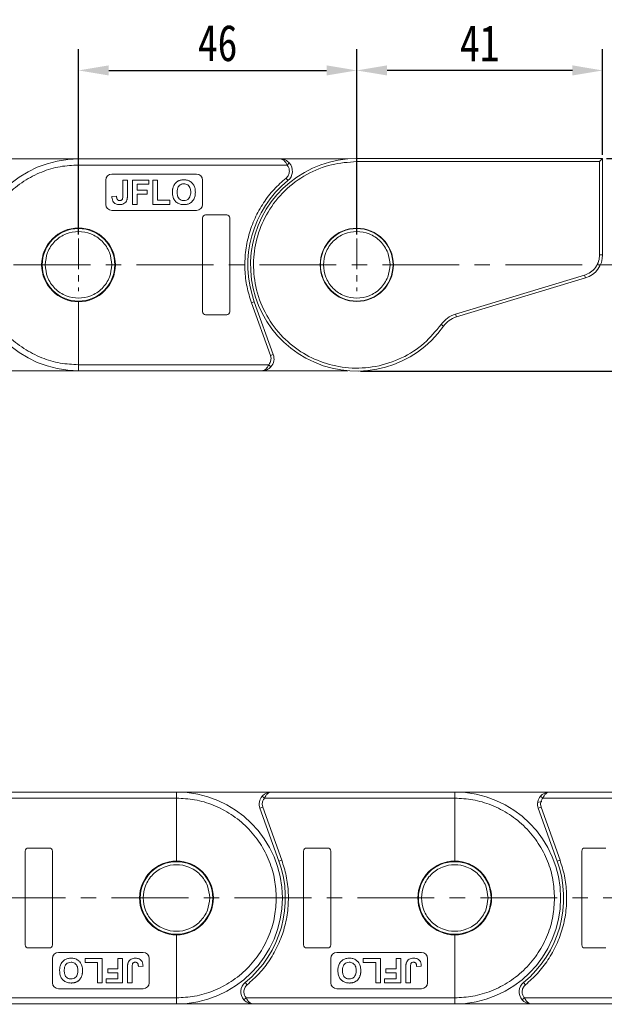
# Model space of a CAD drawing. Header units: millimetres. Extents: x 3144 to 4067, y -174 to 478.
# Tile 16 of 39: x 3576 to 3673, y 101 to 264. Entities that reach past the tile are written whole.
import ezdxf

# ---------------------------------------------------------------- set-up
doc = ezdxf.new("R2010")
doc.units = ezdxf.units.MM
doc.linetypes.add('CENTERX2', pattern=[20.32, 12.7, -2.54, 2.54, -2.54])
doc.styles.get("Standard").update_dxf_attribs({"font": '仿宋_GB2312.ttf', "width": 0.8})
doc.dimstyles.new('副本 ISO-25.1', dxfattribs={"dimtxt": 6, "dimasz": 5, "dimexe": 3.5, "dimexo": 0.625, "dimgap": 1.5, "dimtad": 1, "dimdsep": 46, "dimtxsty": 'Standard', "dimcen": 2.5, "dimadec": 0, "dimazin": 0, "dimtfac": 1, "dimtmove": 0, "dimatfit": 3, "dimfxl": 0, "dimarcsym": 0})

# ---------------------------------------------------------------- blocks, each defined once
blk = doc.blocks.new('*D2035')
at = {"color": 0, "lineweight": -2}
for p, q in [((3585.64, 228.1), (3585.64, 258.73)), ((3631.64, 228.1), (3631.64, 258.73)), ((3590.64, 255.23), (3626.64, 255.23))]:
    blk.add_line(p, q, dxfattribs=at)
at = {"color": 0, "lineweight": 9}
for points in [[(3590.64, 256.07), (3590.64, 254.4), (3585.64, 255.23)], [(3626.64, 256.07), (3626.64, 254.4), (3631.64, 255.23)]]:
    blk.add_solid(points, dxfattribs=at)
at = {"layer": 'Defpoints', "color": 0, "lineweight": 9}
for p in [(3631.64, 255.23), (3585.64, 227.48), (3631.64, 227.48)]:
    blk.add_point(p, dxfattribs=at)
at = {"color": 0, "lineweight": 9, "insert": (3608.64, 259.73), "char_height": 6, "attachment_point": 5}
blk.add_mtext('46', dxfattribs=at)
blk = doc.blocks.new('*D2028')
at = {"color": 0, "lineweight": -2}
for p, q in [((3631.64, 228.1), (3631.64, 258.73)), ((3672.28, 241.29), (3672.28, 258.73)), ((3667.28, 255.23), (3636.64, 255.23))]:
    blk.add_line(p, q, dxfattribs=at)
at = {"color": 0, "lineweight": 9}
for points in [[(3636.64, 256.07), (3636.64, 254.4), (3631.64, 255.23)], [(3667.28, 256.07), (3667.28, 254.4), (3672.28, 255.23)]]:
    blk.add_solid(points, dxfattribs=at)
at = {"layer": 'Defpoints', "color": 0, "lineweight": 9}
for p in [(3631.64, 255.23), (3672.28, 240.67), (3631.64, 227.48)]:
    blk.add_point(p, dxfattribs=at)
at = {"color": 0, "lineweight": 9, "insert": (3651.96, 259.73), "char_height": 6, "attachment_point": 5}
blk.add_mtext('41', dxfattribs=at)
blk = doc.blocks.new('*D2029')
at = {"color": 0, "lineweight": -2}
for p, q in [((3672.91, 240.67), (3737.45, 240.67)), ((3733.95, 235.67), (3733.95, 210.54)), ((3632.26, 205.54), (3737.45, 205.54))]:
    blk.add_line(p, q, dxfattribs=at)
at = {"color": 0, "lineweight": 9}
for points in [[(3733.12, 235.67), (3734.79, 235.67), (3733.95, 240.67)], [(3733.12, 210.54), (3734.79, 210.54), (3733.95, 205.54)]]:
    blk.add_solid(points, dxfattribs=at)
at = {"layer": 'Defpoints', "color": 0, "lineweight": 9}
for p in [(3672.28, 240.67), (3631.64, 205.54), (3733.95, 205.54)]:
    blk.add_point(p, dxfattribs=at)
at = {"color": 0, "lineweight": 9, "insert": (3729.45, 223.1), "char_height": 6, "attachment_point": 5, "rotation": 90}
blk.add_mtext('35', dxfattribs=at)
blk = doc.blocks.new('*D2031')
at = {"color": 0, "lineweight": -2}
for p, q in [((3672.91, 240.67), (3996.86, 240.67)), ((3993.36, 235.67), (3993.36, 105.91)), ((3942.4, 100.91), (3996.86, 100.91))]:
    blk.add_line(p, q, dxfattribs=at)
at = {"color": 0, "lineweight": 9}
for points in [[(3992.53, 235.67), (3994.2, 235.67), (3993.36, 240.67)], [(3992.53, 105.91), (3994.2, 105.91), (3993.36, 100.91)]]:
    blk.add_solid(points, dxfattribs=at)
at = {"layer": 'Defpoints', "color": 0, "lineweight": 9}
for p in [(3672.28, 240.67), (3941.77, 100.91), (3993.36, 100.91)]:
    blk.add_point(p, dxfattribs=at)
at = {"color": 0, "lineweight": 9, "insert": (3988.86, 170.79), "char_height": 6, "attachment_point": 5, "rotation": 90}
blk.add_mtext('2R+35', dxfattribs=at)

msp = doc.modelspace()

# ---------------------------------------------------------------- linework, layer by layer
at = {"color": 7, "linetype": 'Continuous', "lineweight": 15}
for p, q in [((3585.638, 240.604), (3572.998, 240.604)), ((3618.998, 240.604), (3585.638, 240.604)), ((3585.638, 229.204), (3585.638, 239.604)), ((3585.638, 239.604), (3620.116, 239.604)), ((3630.145, 240.604), (3618.998, 240.604)), ((3620.489, 239.937), (3620.116, 239.604)), ((3631.638, 240.667), (3631.638, 240.167)), ((3672.285, 240.667), (3631.638, 240.667)), ((3631.638, 240.167), (3671.785, 240.167)), ((3672.285, 240.667), (3671.785, 240.167)), ((3671.785, 240.167), (3671.785, 224.78)), ((3672.285, 224.78), (3672.285, 240.667)), ((3605.138, 238.104), (3591.138, 238.104)), ((3590.138, 237.104), (3590.138, 233.104)), ((3592.958, 237.104), (3592.958, 234.515)), ((3593.727, 237.104), (3592.958, 237.104)), ((3593.727, 234.582), (3593.727, 237.104)), ((3594.548, 237.104), (3594.548, 233.104)), ((3597.266, 237.104), (3594.548, 237.104)), ((3595.317, 235.463), (3595.317, 236.437)), ((3595.317, 236.437), (3597.266, 236.437)), ((3597.266, 236.437), (3597.266, 237.104)), ((3597.932, 237.104), (3597.932, 233.104)), ((3598.702, 237.104), (3597.932, 237.104)), ((3598.702, 233.771), (3598.702, 237.104)), ((3606.138, 233.104), (3606.138, 237.104)), ((3619.946, 237.441), (3620.262, 237.054)), ((3591.932, 234.437), (3591.163, 234.386)), ((3597.009, 235.463), (3595.317, 235.463)), ((3595.317, 234.796), (3597.009, 234.796)), ((3595.317, 233.104), (3595.317, 234.796)), ((3597.009, 234.796), (3597.009, 235.463)), ((3594.548, 233.104), (3595.317, 233.104)), ((3597.932, 233.104), (3600.753, 233.104)), ((3600.753, 233.771), (3598.702, 233.771)), ((3600.753, 233.104), (3600.753, 233.771)), ((3591.138, 232.104), (3605.138, 232.104)), ((3610.138, 231.354), (3606.638, 231.354)), ((3606.138, 230.854), (3606.138, 215.354)), ((3610.638, 215.354), (3610.638, 230.854)), ((3672.285, 224.78), (3671.785, 224.78)), ((3669.286, 221.416), (3647.954, 214.972)), ((3669.286, 221.416), (3669.431, 220.937)), ((3648.098, 214.493), (3669.431, 220.937)), ((3585.638, 206.604), (3585.638, 217.004)), ((3614.702, 217.006), (3614.231, 216.837)), ((3614.231, 216.837), (3617.373, 208.112)), ((3617.843, 208.281), (3614.702, 217.006)), ((3606.638, 214.854), (3610.138, 214.854)), ((3648.098, 214.493), (3647.954, 214.972)), ((3645.981, 212.967), (3645.573, 213.256)), ((3617.843, 208.281), (3617.373, 208.112)), ((3617.373, 208.112), (3617.461, 207.604)), ((3569.961, 205.604), (3585.638, 205.604)), ((3617.079, 206.604), (3585.638, 206.604)), ((3585.638, 205.604), (3615.961, 205.604)), ((3615.961, 205.604), (3630.145, 205.604)), ((3617.452, 206.271), (3617.079, 206.604)), ((3601.834, 135.979), (3571.511, 135.979)), ((3617.511, 135.979), (3601.834, 135.979)), ((3616.02, 135.312), (3616.393, 134.979)), ((3647.834, 135.979), (3617.511, 135.979)), ((3663.511, 135.979), (3647.834, 135.979)), ((3662.02, 135.312), (3662.393, 134.979)), ((3693.834, 135.979), (3663.511, 135.979)), ((3570.393, 134.979), (3601.834, 134.979)), ((3601.834, 134.979), (3601.834, 124.579)), ((3615.629, 133.301), (3616.099, 133.471)), ((3616.099, 133.471), (3616.011, 133.979)), ((3619.241, 124.746), (3616.099, 133.471)), ((3616.393, 134.979), (3647.834, 134.979)), ((3647.834, 134.979), (3647.834, 124.579)), ((3661.53, 134.26), (3662.205, 134.444)), ((3661.629, 133.301), (3662.099, 133.471)), ((3662.099, 133.471), (3662.011, 133.979)), ((3665.241, 124.746), (3662.099, 133.471)), ((3662.393, 134.979), (3693.834, 134.979)), ((3615.629, 133.301), (3618.77, 124.576)), ((3661.629, 133.301), (3664.77, 124.576)), ((3576.834, 126.229), (3576.834, 110.729)), ((3580.834, 126.729), (3577.334, 126.729)), ((3581.334, 110.729), (3581.334, 126.229)), ((3622.834, 126.229), (3622.834, 110.729)), ((3626.834, 126.729), (3623.334, 126.729)), ((3627.334, 110.729), (3627.334, 126.229)), ((3668.834, 126.229), (3668.834, 110.729)), ((3672.834, 126.729), (3669.334, 126.729)), ((3618.77, 124.576), (3619.241, 124.746)), ((3664.77, 124.576), (3665.241, 124.746)), ((3601.834, 112.379), (3601.834, 101.979)), ((3647.834, 112.379), (3647.834, 101.979)), ((3577.334, 110.229), (3580.834, 110.229)), ((3596.334, 109.479), (3582.334, 109.479)), ((3623.334, 110.229), (3626.834, 110.229)), ((3642.334, 109.479), (3628.334, 109.479)), ((3669.334, 110.229), (3672.834, 110.229)), ((3581.334, 108.479), (3581.334, 104.479)), ((3586.719, 108.479), (3586.719, 107.812)), ((3589.539, 108.479), (3586.719, 108.479)), ((3586.719, 107.812), (3588.77, 107.812)), ((3588.77, 107.812), (3588.77, 104.479)), ((3589.539, 104.479), (3589.539, 108.479)), ((3592.924, 108.479), (3592.155, 108.479)), ((3592.155, 108.479), (3592.155, 106.787)), ((3592.924, 104.479), (3592.924, 108.479)), ((3597.334, 104.479), (3597.334, 108.479)), ((3627.334, 108.479), (3627.334, 104.479)), ((3635.539, 108.479), (3632.719, 108.479)), ((3632.719, 108.479), (3632.719, 107.812)), ((3632.719, 107.812), (3634.77, 107.812)), ((3634.77, 107.812), (3634.77, 104.479)), ((3635.539, 104.479), (3635.539, 108.479)), ((3638.155, 108.479), (3638.155, 106.787)), ((3638.924, 108.479), (3638.155, 108.479)), ((3638.924, 104.479), (3638.924, 108.479)), ((3643.334, 104.479), (3643.334, 108.479)), ((3592.155, 106.787), (3590.463, 106.787)), ((3590.463, 106.787), (3590.463, 106.12)), ((3590.463, 106.12), (3592.155, 106.12)), ((3592.155, 106.12), (3592.155, 105.146)), ((3593.745, 107.001), (3593.745, 104.479)), ((3594.514, 104.479), (3594.514, 107.068)), ((3595.539, 107.146), (3596.309, 107.197)), ((3636.463, 106.787), (3636.463, 106.12)), ((3638.155, 106.787), (3636.463, 106.787)), ((3636.463, 106.12), (3638.155, 106.12)), ((3638.155, 106.12), (3638.155, 105.146)), ((3639.745, 107.001), (3639.745, 104.479)), ((3640.514, 104.479), (3640.514, 107.068)), ((3641.539, 107.146), (3642.309, 107.197)), ((3588.77, 104.479), (3589.539, 104.479)), ((3592.155, 105.146), (3590.206, 105.146)), ((3590.206, 105.146), (3590.206, 104.479)), ((3590.206, 104.479), (3592.924, 104.479)), ((3593.745, 104.479), (3594.514, 104.479)), ((3613.526, 104.141), (3613.21, 104.529)), ((3634.77, 104.479), (3635.539, 104.479)), ((3638.155, 105.146), (3636.206, 105.146)), ((3636.206, 105.146), (3636.206, 104.479)), ((3636.206, 104.479), (3638.924, 104.479)), ((3639.745, 104.479), (3640.514, 104.479)), ((3659.526, 104.141), (3659.21, 104.529)), ((3582.334, 103.479), (3596.334, 103.479)), ((3628.334, 103.479), (3642.334, 103.479)), ((3601.834, 101.979), (3567.356, 101.979)), ((3568.474, 100.979), (3601.834, 100.979)), ((3601.834, 100.979), (3614.474, 100.979)), ((3612.983, 101.646), (3613.356, 101.979)), ((3647.834, 101.979), (3613.356, 101.979)), ((3614.474, 100.979), (3647.834, 100.979)), ((3647.834, 100.979), (3660.474, 100.979)), ((3658.983, 101.646), (3659.356, 101.979)), ((3693.834, 101.979), (3659.356, 101.979)), ((3660.474, 100.979), (3693.834, 100.979))]:
    msp.add_line(p, q, dxfattribs=at)
at = {"color": 1, "linetype": 'CENTERX2', "lineweight": 13, "ltscale": 0.4}
for p, q in [((3585.638, 227.476), (3585.638, 218.732)), ((3631.638, 227.476), (3631.638, 218.732))]:
    msp.add_line(p, q, dxfattribs=at)
at = {"color": 1, "linetype": 'CENTERX2', "lineweight": 13}
for p, q in [((3493.638, 223.104), (3682.364, 223.104)), ((3509.834, 118.479), (3953.433, 118.479))]:
    msp.add_line(p, q, dxfattribs=at)
at = {"color": 7, "linetype": 'Continuous', "lineweight": 15}
for centre, radius in [((3585.638, 223.104), 6), ((3631.638, 223.104), 6.05), ((3631.638, 223.104), 6), ((3601.834, 118.479), 6), ((3647.834, 118.479), 6)]:
    msp.add_circle(centre, radius, dxfattribs=at)
for centre, radius, start, end in [((3585.638, 223.104), 17.5, 90, 270), ((3631.638, 223.104), 17.564, 90, 324.75089), ((3618.998, 238.604), 2, 309.19497, 41.81031), ((3591.138, 237.104), 1, 90, 180), ((3605.138, 237.104), 1, 0, 90), ((3631.638, 223.104), 18, 129.19497, 199.8008), ((3591.138, 233.104), 1, 180, 270), ((3605.138, 233.104), 1, 270, 0), ((3606.638, 230.854), 0.5, 90, 180), ((3610.138, 230.854), 0.5, 0, 90), ((3585.638, 223.104), 6.1, 90, 270), ((3585.638, 223.104), 6.1, 270, 90), ((3668.27, 224.78), 4.015, 286.80744, 0), ((3606.638, 215.354), 0.5, 180, 270), ((3610.138, 215.354), 0.5, 270, 0), ((3649.259, 210.65), 4.015, 106.80744, 144.75089), ((3615.961, 207.604), 2, 318.18969, 19.8008), ((3601.834, 118.479), 17.5, 270, 90), ((3617.511, 133.979), 2, 138.18969, 199.8008), ((3647.834, 118.479), 17.5, 270, 90), ((3663.511, 133.979), 2, 138.18969, 199.8008), ((3577.334, 126.229), 0.5, 90, 180), ((3580.834, 126.229), 0.5, 0, 90), ((3623.334, 126.229), 0.5, 90, 180), ((3626.834, 126.229), 0.5, 0, 90), ((3669.334, 126.229), 0.5, 90, 180), ((3601.834, 118.479), 6.1, 90, 270), ((3601.834, 118.479), 6.1, 270, 90), ((3601.834, 118.479), 18, 309.19497, 19.8008), ((3647.834, 118.479), 6.1, 90, 270), ((3647.834, 118.479), 6.1, 270, 90), ((3647.834, 118.479), 18, 309.19497, 19.8008), ((3577.334, 110.729), 0.5, 180, 270), ((3580.834, 110.729), 0.5, 270, 0), ((3623.334, 110.729), 0.5, 180, 270), ((3626.834, 110.729), 0.5, 270, 0), ((3669.334, 110.729), 0.5, 180, 270), ((3582.334, 108.479), 1, 90, 180), ((3596.334, 108.479), 1, 0, 90), ((3628.334, 108.479), 1, 90, 180), ((3642.334, 108.479), 1, 0, 90), ((3582.334, 104.479), 1, 180, 270), ((3596.334, 104.479), 1, 270, 0), ((3614.474, 102.979), 2, 129.19497, 221.81031), ((3628.334, 104.479), 1, 180, 270), ((3642.334, 104.479), 1, 270, 0), ((3660.474, 102.979), 2, 129.19497, 221.81031)]:
    msp.add_arc(centre, radius, start, end, dxfattribs=at)
for points, knots in [([(3569.138, 223.104), (3569.191, 224.11), (3569.301, 226.183), (3570.219, 229.258), (3571.742, 232.216), (3573.888, 234.854), (3576.526, 237), (3579.483, 238.522), (3582.558, 239.44), (3584.631, 239.55), (3585.638, 239.604)], [0, 0, 0, 0, 0.116516, 0.2400113, 0.3686408, 0.5, 0.6313592, 0.7599887, 0.883484, 1, 1, 1, 1]), ([(3585.638, 239.604), (3585.638, 239.716), (3585.638, 239.941), (3585.638, 240.241), (3585.638, 240.467), (3585.638, 240.587), (3585.638, 240.599), (3585.638, 240.604)], [0, 0, 0, 0, 0.2146939, 0.4293877, 0.6440816, 0.8587754, 1, 1, 1, 1]), ([(3645.573, 213.256), (3644.684, 212.172), (3642.857, 209.943), (3639.102, 207.553), (3634.815, 206.133), (3630.342, 205.9), (3626.099, 206.781), (3622.237, 208.651), (3618.891, 211.47), (3616.307, 215.165), (3614.78, 219.409), (3614.41, 223.768), (3615.111, 228.001), (3616.84, 231.974), (3619.612, 235.494), (3623.246, 238.175), (3627.364, 239.862), (3630.24, 240.067), (3631.638, 240.167)], [0, 0, 0, 0, 0.0599991, 0.123424, 0.1883303, 0.2524874, 0.3138118, 0.3728714, 0.4353454, 0.5, 0.5646546, 0.6271286, 0.6861882, 0.7475126, 0.8116697, 0.876576, 0.9400009, 1, 1, 1, 1]), ([(3620.116, 239.604), (3620.049, 239.739), (3619.905, 240.027), (3619.626, 240.353), (3619.316, 240.565), (3619.104, 240.591), (3618.998, 240.604)], [0, 0, 0, 0, 0.23435876, 0.49821551, 0.74848117, 1, 1, 1, 1]), ([(3618.998, 240.604), (3619.268, 240.573), (3619.686, 240.525), (3620.185, 240.238), (3620.394, 240.031), (3620.489, 239.937)], [0, 0, 0, 0, 0.4984129, 0.772928, 1, 1, 1, 1]), ([(3620.498, 238.604), (3620.491, 238.493), (3620.478, 238.271), (3620.363, 237.956), (3620.191, 237.668), (3620.028, 237.517), (3619.946, 237.441)], [0, 0, 0, 0, 0.2498972, 0.4999949, 0.7498974, 1, 1, 1, 1]), ([(3601.163, 235.08), (3601.163, 235.13), (3601.164, 235.23), (3601.174, 235.38), (3601.189, 235.529), (3601.218, 235.7), (3601.261, 235.892), (3601.315, 236.028), (3601.342, 236.097)], [0, 0, 0, 0, 0.1443329, 0.2888961, 0.4332599, 0.5780731, 0.7877955, 1, 1, 1, 1]), ([(3601.342, 236.097), (3601.386, 236.187), (3601.476, 236.369), (3601.638, 236.571), (3601.786, 236.723), (3601.915, 236.829), (3602.055, 236.925), (3602.16, 236.974), (3602.212, 236.998)], [0, 0, 0, 0, 0.2345767, 0.4746163, 0.6023936, 0.7313657, 0.8647119, 1, 1, 1, 1]), ([(3603.065, 236.488), (3602.924, 236.477), (3602.669, 236.457), (3602.345, 236.266), (3602.102, 235.987), (3601.954, 235.584), (3601.94, 235.276), (3601.932, 235.106)], [0, 0, 0, 0, 0.2069211, 0.3755229, 0.5441183, 0.7482179, 1, 1, 1, 1]), ([(3602.212, 236.998), (3602.258, 237.017), (3602.352, 237.054), (3602.494, 237.093), (3602.634, 237.123), (3602.773, 237.141), (3602.913, 237.153), (3603.008, 237.155), (3603.055, 237.155)], [0, 0, 0, 0, 0.1738242, 0.3487526, 0.5099894, 0.6719466, 0.8356798, 1, 1, 1, 1]), ([(3603.055, 237.155), (3603.257, 237.143), (3603.663, 237.118), (3604.216, 236.851), (3604.634, 236.424), (3604.915, 235.823), (3604.942, 235.364), (3604.958, 235.098)], [0, 0, 0, 0, 0.1909513, 0.3838062, 0.5672016, 0.7491578, 1, 1, 1, 1]), ([(3604.189, 235.117), (3604.179, 235.32), (3604.163, 235.647), (3603.976, 236.065), (3603.715, 236.323), (3603.394, 236.468), (3603.173, 236.482), (3603.065, 236.488)], [0, 0, 0, 0, 0.3011498, 0.4855558, 0.6711527, 0.8384642, 1, 1, 1, 1]), ([(3619.946, 237.441), (3619.265, 236.836), (3617.879, 235.603), (3616.154, 233.354), (3614.741, 230.827), (3613.736, 228.069), (3613.177, 225.188), (3613.086, 222.293), (3613.406, 219.477), (3613.96, 217.707), (3614.231, 216.837)], [0, 0, 0, 0, 0.1197899, 0.2439368, 0.3711682, 0.5, 0.6288318, 0.7560632, 0.8802101, 1, 1, 1, 1]), ([(3592.399, 233.053), (3592.192, 233.069), (3591.872, 233.095), (3591.508, 233.341), (3591.284, 233.646), (3591.178, 234.012), (3591.168, 234.273), (3591.163, 234.386)], [0, 0, 0, 0, 0.2947537, 0.4575977, 0.6204456, 0.836095, 1, 1, 1, 1]), ([(3591.932, 234.437), (3591.934, 234.412), (3591.936, 234.362), (3591.943, 234.288), (3591.952, 234.213), (3591.967, 234.129), (3591.989, 234.035), (3592.02, 233.972), (3592.037, 233.94)], [0, 0, 0, 0, 0.146273, 0.2926484, 0.4389475, 0.5855844, 0.7903219, 1, 1, 1, 1]), ([(3592.448, 233.719), (3592.516, 233.723), (3592.627, 233.728), (3592.768, 233.792), (3592.865, 233.888), (3592.953, 234.133), (3592.956, 234.349), (3592.958, 234.515)], [0, 0, 0, 0, 0.1847697, 0.2997212, 0.415218, 0.5481969, 1, 1, 1, 1]), ([(3593.727, 234.582), (3593.727, 234.532), (3593.726, 234.432), (3593.719, 234.294), (3593.709, 234.166), (3593.693, 234.051), (3593.674, 233.935), (3593.651, 233.86), (3593.64, 233.822)], [0, 0, 0, 0, 0.1952531, 0.3906374, 0.5418335, 0.6933807, 0.846202, 1, 1, 1, 1]), ([(3603.066, 233.053), (3602.864, 233.065), (3602.459, 233.09), (3601.903, 233.35), (3601.489, 233.774), (3601.208, 234.365), (3601.18, 234.817), (3601.163, 235.08)], [0, 0, 0, 0, 0.19237581, 0.386627, 0.57092084, 0.74991815, 1, 1, 1, 1]), ([(3601.932, 235.106), (3601.944, 234.903), (3601.962, 234.571), (3602.16, 234.145), (3602.441, 233.877), (3602.762, 233.736), (3602.975, 233.724), (3603.065, 233.719)], [0, 0, 0, 0, 0.3000791, 0.4915074, 0.6839278, 0.8668961, 1, 1, 1, 1]), ([(3603.065, 233.719), (3603.216, 233.734), (3603.507, 233.762), (3603.848, 234.009), (3604.081, 234.354), (3604.176, 234.737), (3604.185, 235.006), (3604.189, 235.117)], [0, 0, 0, 0, 0.2230139, 0.4267154, 0.5997431, 0.8344997, 1, 1, 1, 1]), ([(3604.958, 235.098), (3604.949, 234.897), (3604.93, 234.493), (3604.714, 233.894), (3604.305, 233.412), (3603.761, 233.125), (3603.339, 233.059), (3603.108, 233.054), (3603.066, 233.053)], [0, 0, 0, 0, 0.1916319, 0.3847476, 0.5975386, 0.7794336, 0.9598804, 1, 1, 1, 1]), ([(3592.037, 233.94), (3592.054, 233.914), (3592.09, 233.862), (3592.159, 233.8), (3592.238, 233.757), (3592.314, 233.732), (3592.385, 233.721), (3592.427, 233.72), (3592.448, 233.719)], [0, 0, 0, 0, 0.1899344, 0.3858392, 0.560405, 0.7421212, 0.8701806, 1, 1, 1, 1]), ([(3593.64, 233.822), (3593.585, 233.702), (3593.476, 233.463), (3593.17, 233.21), (3592.798, 233.071), (3592.536, 233.059), (3592.399, 233.053)], [0, 0, 0, 0, 0.2494052, 0.4997794, 0.737005, 1, 1, 1, 1]), ([(3580.138, 223.104), (3580.211, 223.796), (3580.324, 224.86), (3581.01, 226.141), (3581.72, 227.021), (3582.601, 227.735), (3583.881, 228.4), (3585.638, 228.737), (3587.394, 228.4), (3588.674, 227.735), (3589.555, 227.021), (3590.265, 226.141), (3590.951, 224.86), (3591.064, 223.796), (3591.138, 223.104)], [0, 0, 0, 0, 0.1197284, 0.1841803, 0.25, 0.3158197, 0.3802716, 0.5, 0.6197284, 0.6841803, 0.75, 0.8158197, 0.8802716, 1, 1, 1, 1]), ([(3626.138, 223.104), (3626.211, 223.796), (3626.324, 224.86), (3627.01, 226.141), (3627.72, 227.021), (3628.601, 227.735), (3629.881, 228.4), (3631.638, 228.737), (3633.394, 228.4), (3634.674, 227.735), (3635.555, 227.021), (3636.265, 226.141), (3636.951, 224.86), (3637.064, 223.796), (3637.138, 223.104)], [0, 0, 0, 0, 0.1197284, 0.1841803, 0.25, 0.3158197, 0.3802716, 0.5, 0.6197284, 0.6841803, 0.75, 0.8158197, 0.8802716, 1, 1, 1, 1]), ([(3671.785, 224.78), (3671.752, 224.416), (3671.684, 223.667), (3671.137, 222.651), (3670.323, 221.834), (3669.626, 221.553), (3669.286, 221.416)], [0, 0, 0, 0, 0.2435155, 0.5, 0.7564845, 1, 1, 1, 1]), ([(3585.638, 206.604), (3584.631, 206.657), (3582.558, 206.768), (3579.483, 207.686), (3576.526, 209.208), (3573.888, 211.354), (3571.742, 213.992), (3570.219, 216.949), (3569.301, 220.024), (3569.191, 222.097), (3569.138, 223.104)], [0, 0, 0, 0, 0.116516, 0.2400113, 0.3686408, 0.5, 0.6313592, 0.7599887, 0.883484, 1, 1, 1, 1]), ([(3591.138, 223.104), (3591.064, 222.412), (3590.951, 221.348), (3590.265, 220.067), (3589.555, 219.187), (3588.674, 218.473), (3587.394, 217.808), (3585.638, 217.471), (3583.881, 217.808), (3582.601, 218.473), (3581.72, 219.187), (3581.01, 220.067), (3580.324, 221.348), (3580.211, 222.412), (3580.138, 223.104)], [0, 0, 0, 0, 0.1197284, 0.1841803, 0.25, 0.3158197, 0.3802716, 0.5, 0.6197284, 0.6841803, 0.75, 0.8158197, 0.8802716, 1, 1, 1, 1]), ([(3637.138, 223.104), (3637.064, 222.412), (3636.951, 221.348), (3636.265, 220.067), (3635.555, 219.187), (3634.674, 218.473), (3633.394, 217.808), (3631.638, 217.471), (3629.881, 217.808), (3628.601, 218.473), (3627.72, 219.187), (3627.01, 220.067), (3626.324, 221.348), (3626.211, 222.412), (3626.138, 223.104)], [0, 0, 0, 0, 0.1197284, 0.1841803, 0.25, 0.3158197, 0.3802716, 0.5, 0.6197284, 0.6841803, 0.75, 0.8158197, 0.8802716, 1, 1, 1, 1]), ([(3585.638, 205.604), (3585.638, 205.615), (3585.638, 205.637), (3585.638, 205.809), (3585.638, 206.063), (3585.638, 206.344), (3585.638, 206.53), (3585.638, 206.604)], [0, 0, 0, 0, 0.21469386, 0.42938772, 0.64408158, 0.85877544, 1, 1, 1, 1]), ([(3615.961, 205.604), (3616.067, 205.617), (3616.279, 205.643), (3616.589, 205.855), (3616.868, 206.181), (3617.012, 206.468), (3617.079, 206.604)], [0, 0, 0, 0, 0.2511309, 0.5018046, 0.7656407, 1, 1, 1, 1]), ([(3617.452, 206.271), (3617.357, 206.177), (3617.148, 205.97), (3616.649, 205.682), (3616.231, 205.635), (3615.961, 205.604)], [0, 0, 0, 0, 0.2270634, 0.5015869, 1, 1, 1, 1]), ([(3601.834, 135.979), (3601.834, 135.968), (3601.834, 135.946), (3601.834, 135.773), (3601.834, 135.52), (3601.834, 135.238), (3601.834, 135.053), (3601.834, 134.979)], [0, 0, 0, 0, 0.21469386, 0.42938772, 0.64408158, 0.85877544, 1, 1, 1, 1]), ([(3616.02, 135.312), (3616.115, 135.406), (3616.324, 135.613), (3616.823, 135.9), (3617.241, 135.948), (3617.511, 135.979)], [0, 0, 0, 0, 0.2270634, 0.50158693, 1, 1, 1, 1]), ([(3617.511, 135.979), (3617.405, 135.966), (3617.193, 135.94), (3616.883, 135.728), (3616.604, 135.402), (3616.46, 135.114), (3616.393, 134.979)], [0, 0, 0, 0, 0.2511309, 0.5018046, 0.7656407, 1, 1, 1, 1]), ([(3647.834, 135.979), (3647.834, 135.968), (3647.834, 135.946), (3647.834, 135.773), (3647.834, 135.52), (3647.834, 135.238), (3647.834, 135.053), (3647.834, 134.979)], [0, 0, 0, 0, 0.21469386, 0.42938772, 0.64408158, 0.85877544, 1, 1, 1, 1]), ([(3662.02, 135.312), (3662.115, 135.406), (3662.324, 135.613), (3662.823, 135.9), (3663.241, 135.948), (3663.511, 135.979)], [0, 0, 0, 0, 0.2270634, 0.5015869, 1, 1, 1, 1]), ([(3663.511, 135.979), (3663.405, 135.966), (3663.193, 135.94), (3662.883, 135.728), (3662.604, 135.402), (3662.46, 135.114), (3662.393, 134.979)], [0, 0, 0, 0, 0.2511309, 0.5018046, 0.7656407, 1, 1, 1, 1]), ([(3601.834, 134.979), (3602.841, 134.925), (3604.914, 134.815), (3607.989, 133.897), (3610.946, 132.375), (3613.584, 130.229), (3615.73, 127.591), (3617.253, 124.633), (3618.171, 121.558), (3618.281, 119.485), (3618.334, 118.479)], [0, 0, 0, 0, 0.116516, 0.2400113, 0.3686408, 0.5, 0.6313592, 0.7599887, 0.883484, 1, 1, 1, 1]), ([(3647.834, 134.979), (3648.841, 134.925), (3650.914, 134.815), (3653.989, 133.897), (3656.946, 132.375), (3659.584, 130.229), (3661.73, 127.591), (3663.253, 124.633), (3664.171, 121.558), (3664.281, 119.485), (3664.334, 118.479)], [0, 0, 0, 0, 0.11651603, 0.24001133, 0.36864081, 0.5, 0.63135919, 0.75998867, 0.88348397, 1, 1, 1, 1]), ([(3596.334, 118.479), (3596.408, 119.171), (3596.521, 120.235), (3597.207, 121.516), (3597.917, 122.396), (3598.798, 123.11), (3600.078, 123.775), (3601.834, 124.112), (3603.591, 123.775), (3604.871, 123.11), (3605.752, 122.396), (3606.462, 121.516), (3607.148, 120.235), (3607.261, 119.171), (3607.334, 118.479)], [0, 0, 0, 0, 0.1197284, 0.1841803, 0.25, 0.3158197, 0.3802716, 0.5, 0.6197284, 0.6841803, 0.75, 0.8158197, 0.8802716, 1, 1, 1, 1]), ([(3613.526, 104.141), (3614.206, 104.747), (3615.593, 105.98), (3617.318, 108.228), (3618.731, 110.756), (3619.736, 113.514), (3620.295, 116.395), (3620.386, 119.289), (3620.065, 122.105), (3619.512, 123.876), (3619.241, 124.746)], [0, 0, 0, 0, 0.1197899, 0.2439368, 0.3711682, 0.5, 0.6288318, 0.7560632, 0.8802101, 1, 1, 1, 1]), ([(3642.334, 118.479), (3642.408, 119.171), (3642.521, 120.235), (3643.207, 121.516), (3643.917, 122.396), (3644.798, 123.11), (3646.078, 123.775), (3647.834, 124.112), (3649.591, 123.775), (3650.871, 123.11), (3651.752, 122.396), (3652.462, 121.516), (3653.148, 120.235), (3653.261, 119.171), (3653.334, 118.479)], [0, 0, 0, 0, 0.1197284, 0.1841803, 0.25, 0.3158197, 0.3802716, 0.5, 0.6197284, 0.6841803, 0.75, 0.8158197, 0.8802716, 1, 1, 1, 1]), ([(3659.526, 104.141), (3660.206, 104.747), (3661.593, 105.98), (3663.318, 108.228), (3664.731, 110.756), (3665.736, 113.514), (3666.295, 116.395), (3666.386, 119.289), (3666.065, 122.105), (3665.512, 123.876), (3665.241, 124.746)], [0, 0, 0, 0, 0.1197899, 0.2439368, 0.3711682, 0.5, 0.6288318, 0.7560632, 0.8802101, 1, 1, 1, 1]), ([(3607.334, 118.479), (3607.261, 117.787), (3607.148, 116.723), (3606.462, 115.442), (3605.752, 114.562), (3604.871, 113.848), (3603.591, 113.183), (3601.834, 112.846), (3600.078, 113.183), (3598.798, 113.848), (3597.917, 114.562), (3597.207, 115.442), (3596.521, 116.723), (3596.408, 117.787), (3596.334, 118.479)], [0, 0, 0, 0, 0.1197284, 0.1841803, 0.25, 0.3158197, 0.3802716, 0.5, 0.6197284, 0.6841803, 0.75, 0.8158197, 0.8802716, 1, 1, 1, 1]), ([(3618.334, 118.479), (3618.281, 117.473), (3618.171, 115.4), (3617.253, 112.324), (3615.73, 109.367), (3613.584, 106.729), (3610.946, 104.583), (3607.989, 103.061), (3604.914, 102.143), (3602.841, 102.032), (3601.834, 101.979)], [0, 0, 0, 0, 0.116516, 0.2400113, 0.3686408, 0.5, 0.6313592, 0.7599887, 0.883484, 1, 1, 1, 1]), ([(3653.334, 118.479), (3653.261, 117.787), (3653.148, 116.723), (3652.462, 115.442), (3651.752, 114.562), (3650.871, 113.848), (3649.591, 113.183), (3647.834, 112.846), (3646.078, 113.183), (3644.798, 113.848), (3643.917, 114.562), (3643.207, 115.442), (3642.521, 116.723), (3642.408, 117.787), (3642.334, 118.479)], [0, 0, 0, 0, 0.1197284, 0.1841803, 0.25, 0.3158197, 0.3802716, 0.5, 0.6197284, 0.6841803, 0.75, 0.8158197, 0.8802716, 1, 1, 1, 1]), ([(3664.334, 118.479), (3664.281, 117.473), (3664.171, 115.4), (3663.253, 112.324), (3661.73, 109.367), (3659.584, 106.729), (3656.946, 104.583), (3653.989, 103.061), (3650.914, 102.143), (3648.841, 102.032), (3647.834, 101.979)], [0, 0, 0, 0, 0.116516, 0.2400113, 0.3686408, 0.5, 0.6313592, 0.7599887, 0.883484, 1, 1, 1, 1]), ([(3582.514, 106.485), (3582.523, 106.686), (3582.542, 107.09), (3582.758, 107.689), (3583.167, 108.171), (3583.711, 108.457), (3584.133, 108.524), (3584.364, 108.529), (3584.406, 108.53)], [0, 0, 0, 0, 0.1916319, 0.3847476, 0.5975386, 0.7794336, 0.9598804, 1, 1, 1, 1]), ([(3584.407, 107.864), (3584.255, 107.849), (3583.965, 107.82), (3583.624, 107.574), (3583.391, 107.228), (3583.296, 106.846), (3583.287, 106.577), (3583.283, 106.465)], [0, 0, 0, 0, 0.2230139, 0.4267154, 0.5997431, 0.8344997, 1, 1, 1, 1]), ([(3584.406, 108.53), (3584.608, 108.518), (3585.013, 108.493), (3585.569, 108.232), (3585.983, 107.809), (3586.264, 107.218), (3586.292, 106.766), (3586.309, 106.503)], [0, 0, 0, 0, 0.19237581, 0.386627, 0.57092084, 0.74991815, 1, 1, 1, 1]), ([(3585.539, 106.477), (3585.528, 106.679), (3585.51, 107.012), (3585.312, 107.437), (3585.031, 107.706), (3584.71, 107.847), (3584.497, 107.859), (3584.407, 107.864)], [0, 0, 0, 0, 0.3000791, 0.4915074, 0.6839278, 0.8668961, 1, 1, 1, 1]), ([(3593.745, 107.001), (3593.745, 107.051), (3593.746, 107.151), (3593.752, 107.289), (3593.763, 107.416), (3593.779, 107.532), (3593.798, 107.648), (3593.821, 107.723), (3593.832, 107.761)], [0, 0, 0, 0, 0.1952531, 0.3906374, 0.5418335, 0.6933807, 0.846202, 1, 1, 1, 1]), ([(3593.832, 107.761), (3593.886, 107.881), (3593.996, 108.12), (3594.302, 108.372), (3594.674, 108.512), (3594.936, 108.524), (3595.073, 108.53)], [0, 0, 0, 0, 0.2494052, 0.4997794, 0.737005, 1, 1, 1, 1]), ([(3595.023, 107.864), (3594.955, 107.86), (3594.845, 107.854), (3594.704, 107.791), (3594.607, 107.695), (3594.518, 107.449), (3594.516, 107.234), (3594.514, 107.068)], [0, 0, 0, 0, 0.1847697, 0.2997212, 0.415218, 0.5481969, 1, 1, 1, 1]), ([(3595.435, 107.643), (3595.418, 107.669), (3595.382, 107.721), (3595.313, 107.783), (3595.233, 107.826), (3595.158, 107.851), (3595.087, 107.862), (3595.045, 107.863), (3595.023, 107.864)], [0, 0, 0, 0, 0.1899344, 0.3858392, 0.560405, 0.7421212, 0.8701806, 1, 1, 1, 1]), ([(3595.073, 108.53), (3595.279, 108.513), (3595.6, 108.487), (3595.964, 108.242), (3596.187, 107.937), (3596.294, 107.571), (3596.304, 107.31), (3596.309, 107.197)], [0, 0, 0, 0, 0.2947537, 0.4575977, 0.6204456, 0.836095, 1, 1, 1, 1]), ([(3595.539, 107.146), (3595.538, 107.171), (3595.536, 107.221), (3595.529, 107.295), (3595.52, 107.37), (3595.505, 107.453), (3595.483, 107.547), (3595.451, 107.611), (3595.435, 107.643)], [0, 0, 0, 0, 0.146273, 0.2926484, 0.4389475, 0.5855844, 0.7903219, 1, 1, 1, 1]), ([(3628.514, 106.485), (3628.523, 106.686), (3628.542, 107.09), (3628.758, 107.689), (3629.167, 108.171), (3629.711, 108.457), (3630.133, 108.524), (3630.364, 108.529), (3630.406, 108.53)], [0, 0, 0, 0, 0.1916319, 0.3847476, 0.5975386, 0.7794336, 0.9598804, 1, 1, 1, 1]), ([(3630.407, 107.864), (3630.255, 107.849), (3629.965, 107.82), (3629.624, 107.574), (3629.391, 107.228), (3629.296, 106.846), (3629.287, 106.577), (3629.283, 106.465)], [0, 0, 0, 0, 0.2230139, 0.4267154, 0.5997431, 0.8344997, 1, 1, 1, 1]), ([(3630.406, 108.53), (3630.608, 108.518), (3631.013, 108.493), (3631.569, 108.232), (3631.983, 107.809), (3632.264, 107.218), (3632.292, 106.766), (3632.309, 106.503)], [0, 0, 0, 0, 0.19237581, 0.386627, 0.57092084, 0.74991815, 1, 1, 1, 1]), ([(3631.539, 106.477), (3631.528, 106.679), (3631.51, 107.012), (3631.312, 107.437), (3631.031, 107.706), (3630.71, 107.847), (3630.497, 107.859), (3630.407, 107.864)], [0, 0, 0, 0, 0.3000791, 0.4915074, 0.6839278, 0.8668961, 1, 1, 1, 1]), ([(3639.745, 107.001), (3639.745, 107.051), (3639.746, 107.151), (3639.752, 107.289), (3639.763, 107.416), (3639.779, 107.532), (3639.798, 107.648), (3639.821, 107.723), (3639.832, 107.761)], [0, 0, 0, 0, 0.1952531, 0.3906374, 0.5418335, 0.6933807, 0.846202, 1, 1, 1, 1]), ([(3639.832, 107.761), (3639.886, 107.881), (3639.996, 108.12), (3640.302, 108.372), (3640.674, 108.512), (3640.936, 108.524), (3641.073, 108.53)], [0, 0, 0, 0, 0.2494052, 0.4997794, 0.737005, 1, 1, 1, 1]), ([(3641.023, 107.864), (3640.955, 107.86), (3640.845, 107.854), (3640.704, 107.791), (3640.607, 107.695), (3640.518, 107.449), (3640.516, 107.234), (3640.514, 107.068)], [0, 0, 0, 0, 0.1847697, 0.2997212, 0.415218, 0.5481969, 1, 1, 1, 1]), ([(3641.435, 107.643), (3641.418, 107.669), (3641.382, 107.721), (3641.313, 107.783), (3641.233, 107.826), (3641.158, 107.851), (3641.087, 107.862), (3641.045, 107.863), (3641.023, 107.864)], [0, 0, 0, 0, 0.1899344, 0.3858392, 0.560405, 0.7421212, 0.8701806, 1, 1, 1, 1]), ([(3641.073, 108.53), (3641.279, 108.513), (3641.6, 108.487), (3641.964, 108.242), (3642.187, 107.937), (3642.294, 107.571), (3642.304, 107.31), (3642.309, 107.197)], [0, 0, 0, 0, 0.2947537, 0.4575977, 0.6204456, 0.836095, 1, 1, 1, 1]), ([(3641.539, 107.146), (3641.538, 107.171), (3641.536, 107.221), (3641.529, 107.295), (3641.52, 107.37), (3641.505, 107.453), (3641.483, 107.547), (3641.451, 107.611), (3641.435, 107.643)], [0, 0, 0, 0, 0.146273, 0.2926484, 0.4389475, 0.5855844, 0.7903219, 1, 1, 1, 1]), ([(3584.417, 104.428), (3584.215, 104.44), (3583.809, 104.465), (3583.256, 104.732), (3582.838, 105.159), (3582.557, 105.76), (3582.53, 106.219), (3582.514, 106.485)], [0, 0, 0, 0, 0.1909513, 0.3838062, 0.5672016, 0.7491578, 1, 1, 1, 1]), ([(3583.283, 106.465), (3583.293, 106.263), (3583.309, 105.936), (3583.496, 105.517), (3583.757, 105.259), (3584.078, 105.115), (3584.299, 105.101), (3584.407, 105.094)], [0, 0, 0, 0, 0.3011498, 0.4855558, 0.6711527, 0.8384642, 1, 1, 1, 1]), ([(3584.407, 105.094), (3584.548, 105.105), (3584.803, 105.126), (3585.127, 105.317), (3585.37, 105.596), (3585.518, 105.999), (3585.532, 106.307), (3585.539, 106.477)], [0, 0, 0, 0, 0.2069211, 0.3755229, 0.5441183, 0.7482179, 1, 1, 1, 1]), ([(3586.309, 106.503), (3586.308, 106.453), (3586.308, 106.353), (3586.298, 106.203), (3586.283, 106.053), (3586.254, 105.883), (3586.211, 105.691), (3586.157, 105.555), (3586.13, 105.486)], [0, 0, 0, 0, 0.1443329, 0.2888961, 0.4332599, 0.5780731, 0.7877955, 1, 1, 1, 1]), ([(3630.417, 104.428), (3630.215, 104.44), (3629.809, 104.465), (3629.256, 104.732), (3628.838, 105.159), (3628.557, 105.76), (3628.53, 106.219), (3628.514, 106.485)], [0, 0, 0, 0, 0.1909513, 0.3838062, 0.5672016, 0.7491578, 1, 1, 1, 1]), ([(3629.283, 106.465), (3629.293, 106.263), (3629.309, 105.936), (3629.496, 105.517), (3629.757, 105.259), (3630.078, 105.115), (3630.299, 105.101), (3630.407, 105.094)], [0, 0, 0, 0, 0.3011498, 0.4855558, 0.6711527, 0.8384642, 1, 1, 1, 1]), ([(3630.407, 105.094), (3630.548, 105.105), (3630.803, 105.126), (3631.127, 105.317), (3631.37, 105.596), (3631.518, 105.999), (3631.532, 106.307), (3631.539, 106.477)], [0, 0, 0, 0, 0.2069211, 0.3755229, 0.5441183, 0.7482179, 1, 1, 1, 1]), ([(3632.309, 106.503), (3632.308, 106.453), (3632.308, 106.353), (3632.298, 106.203), (3632.283, 106.053), (3632.254, 105.883), (3632.211, 105.691), (3632.157, 105.555), (3632.13, 105.486)], [0, 0, 0, 0, 0.1443329, 0.2888961, 0.4332599, 0.5780731, 0.7877955, 1, 1, 1, 1]), ([(3585.26, 104.585), (3585.213, 104.566), (3585.12, 104.528), (3584.978, 104.49), (3584.838, 104.46), (3584.699, 104.441), (3584.559, 104.429), (3584.464, 104.428), (3584.417, 104.428)], [0, 0, 0, 0, 0.1738242, 0.3487526, 0.5099894, 0.6719466, 0.8356798, 1, 1, 1, 1]), ([(3586.13, 105.486), (3586.086, 105.396), (3585.996, 105.214), (3585.834, 105.012), (3585.686, 104.859), (3585.557, 104.754), (3585.417, 104.657), (3585.312, 104.609), (3585.26, 104.585)], [0, 0, 0, 0, 0.2345767, 0.4746163, 0.6023936, 0.7313657, 0.8647119, 1, 1, 1, 1]), ([(3612.974, 102.979), (3612.98, 103.09), (3612.994, 103.312), (3613.109, 103.627), (3613.281, 103.915), (3613.444, 104.066), (3613.526, 104.141)], [0, 0, 0, 0, 0.2498972, 0.4999949, 0.7498974, 1, 1, 1, 1]), ([(3631.26, 104.585), (3631.213, 104.566), (3631.12, 104.528), (3630.978, 104.49), (3630.838, 104.46), (3630.699, 104.441), (3630.559, 104.429), (3630.464, 104.428), (3630.417, 104.428)], [0, 0, 0, 0, 0.1738242, 0.3487526, 0.5099894, 0.6719466, 0.8356798, 1, 1, 1, 1]), ([(3632.13, 105.486), (3632.086, 105.396), (3631.996, 105.214), (3631.834, 105.012), (3631.686, 104.859), (3631.557, 104.754), (3631.417, 104.657), (3631.312, 104.609), (3631.26, 104.585)], [0, 0, 0, 0, 0.2345767, 0.4746163, 0.6023936, 0.7313657, 0.8647119, 1, 1, 1, 1]), ([(3658.974, 102.979), (3658.98, 103.09), (3658.994, 103.312), (3659.109, 103.627), (3659.281, 103.915), (3659.444, 104.066), (3659.526, 104.141)], [0, 0, 0, 0, 0.2498972, 0.4999949, 0.7498974, 1, 1, 1, 1]), ([(3601.834, 101.979), (3601.834, 101.866), (3601.834, 101.642), (3601.834, 101.342), (3601.834, 101.116), (3601.834, 100.996), (3601.834, 100.984), (3601.834, 100.979)], [0, 0, 0, 0, 0.2146939, 0.4293877, 0.6440816, 0.8587754, 1, 1, 1, 1]), ([(3614.474, 100.979), (3614.204, 101.01), (3613.786, 101.057), (3613.287, 101.345), (3613.078, 101.552), (3612.983, 101.646)], [0, 0, 0, 0, 0.4984129, 0.772928, 1, 1, 1, 1]), ([(3613.356, 101.979), (3613.423, 101.844), (3613.567, 101.556), (3613.846, 101.23), (3614.156, 101.018), (3614.367, 100.992), (3614.474, 100.979)], [0, 0, 0, 0, 0.2343588, 0.4982155, 0.7484812, 1, 1, 1, 1]), ([(3647.834, 101.979), (3647.834, 101.866), (3647.834, 101.642), (3647.834, 101.342), (3647.834, 101.116), (3647.834, 100.996), (3647.834, 100.984), (3647.834, 100.979)], [0, 0, 0, 0, 0.2146939, 0.4293877, 0.6440816, 0.8587754, 1, 1, 1, 1]), ([(3660.474, 100.979), (3660.204, 101.01), (3659.786, 101.057), (3659.287, 101.345), (3659.078, 101.552), (3658.983, 101.646)], [0, 0, 0, 0, 0.4984129, 0.772928, 1, 1, 1, 1]), ([(3659.356, 101.979), (3659.423, 101.844), (3659.567, 101.556), (3659.846, 101.23), (3660.156, 101.018), (3660.367, 100.992), (3660.474, 100.979)], [0, 0, 0, 0, 0.2343588, 0.4982155, 0.7484812, 1, 1, 1, 1])]:
    msp.add_open_spline(points, degree=3, knots=knots, dxfattribs=at)
for points in [[(3620.116, 239.604), (3620.226, 239.455), (3620.446, 239.157), (3620.481, 238.788), (3620.498, 238.604)], [(3647.954, 214.972), (3647.485, 214.786), (3646.548, 214.412), (3645.898, 213.641), (3645.573, 213.256)], [(3617.461, 207.604), (3617.444, 207.42), (3617.409, 207.051), (3617.189, 206.753), (3617.079, 206.604)], [(3616.011, 133.979), (3616.028, 134.163), (3616.063, 134.532), (3616.283, 134.83), (3616.393, 134.979)], [(3662.011, 133.979), (3662.028, 134.163), (3662.063, 134.532), (3662.283, 134.83), (3662.393, 134.979)], [(3613.356, 101.979), (3613.246, 102.128), (3613.026, 102.426), (3612.991, 102.795), (3612.974, 102.979)], [(3659.356, 101.979), (3659.246, 102.128), (3659.026, 102.426), (3658.991, 102.795), (3658.974, 102.979)]]:
    msp.add_open_spline(points, degree=3, dxfattribs=at)

# ---------------------------------------------------------------- dimensions: what is measured, and where the dimension line sits
at = {"color": 5, "lineweight": 9}
dim = msp.add_linear_dim(base=(3631.638, 255.232), p1=(3585.638, 227.476), p2=(3631.638, 227.476), dimstyle='副本 ISO-25.1', dxfattribs=at)
dim.commit()
dim.dimension.update_dxf_attribs({"geometry": '*D2035', "text_midpoint": (3608.638, 259.732)})
dim = msp.add_linear_dim(base=(3631.638, 255.232), p1=(3672.285, 240.667), p2=(3631.638, 227.476), text='41', dimstyle='副本 ISO-25.1', dxfattribs=at)
dim.commit()
dim.dimension.update_dxf_attribs({"geometry": '*D2028', "text_midpoint": (3651.961, 259.732)})
for base, p2, text, picture, middle in [((3733.953, 205.54), (3631.638, 205.54), '35', '*D2029', (3729.453, 223.104)), ((3993.362, 100.909), (3941.772, 100.909), '2R+35', '*D2031', (3988.862, 170.788))]:
    dim = msp.add_linear_dim(base=base, p1=(3672.285, 240.667), p2=p2, angle=90, text=text, dimstyle='副本 ISO-25.1', dxfattribs=at)
    dim.commit()
    dim.dimension.update_dxf_attribs({"geometry": picture, "text_midpoint": middle})

doc.saveas('drawing.dxf')
